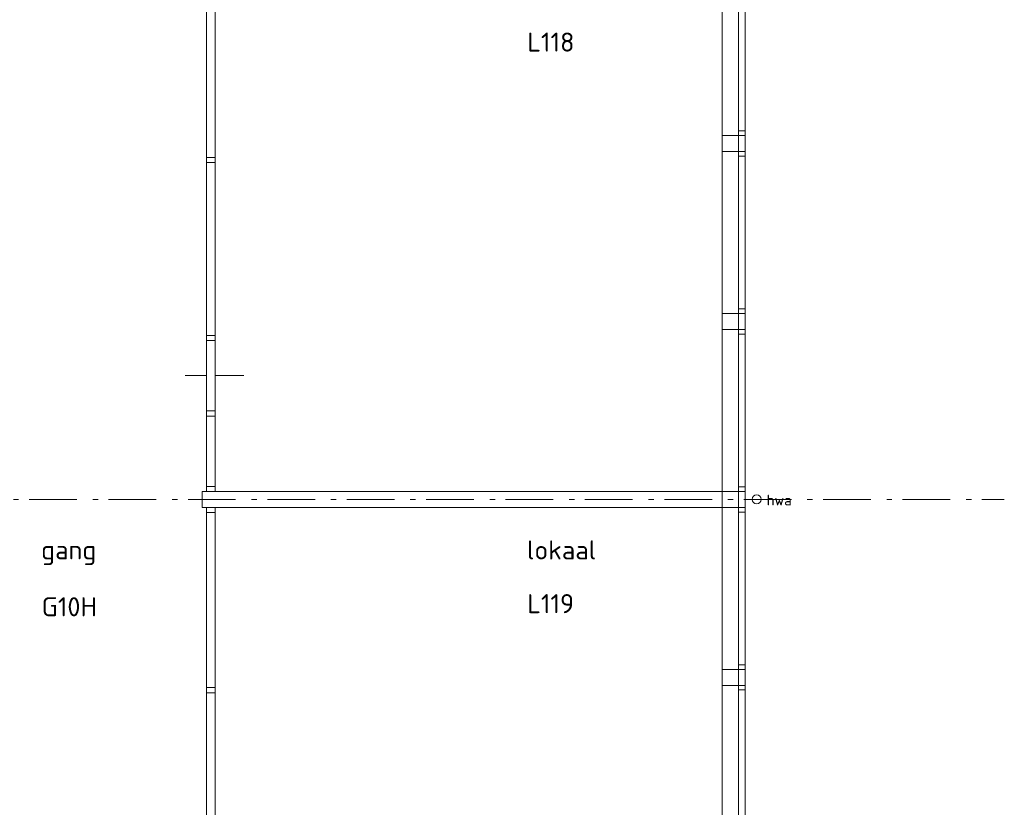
# Model space of a CAD drawing. Header units: millimetres. Extents: x -45438 to 86146, y -38676 to 39696.
# Tile 33 of 37: x 55964 to 68882, y -16939 to -6615. Entities that reach past the tile are written whole.
import ezdxf

# ---------------------------------------------------------------- set-up
doc = ezdxf.new("R2010")
doc.units = ezdxf.units.MM
doc.header["$LTSCALE"] = 100
doc.linetypes.add('STYLE_06', pattern=[1.041641, 0.625, -0.208282, 0.069427, -0.138931])
doc.layers.add('None', color=7, linetype='Continuous', lineweight=5)
doc.layers.add('TXT 25', color=2, linetype='Continuous', lineweight=30)
doc.styles.get("Standard").update_dxf_attribs({"font": 'isocpeur.ttf'})
doc.styles.add('Tekton Plus Regular', font='isocpeur.ttf')

msp = doc.modelspace()

# ---------------------------------------------------------------- linework, layer by layer
at = {"layer": 'None', "color": 8, "linetype": 'Continuous', "lineweight": 5}
msp.add_line((58136, -11280.1), (58906, -11280.1), dxfattribs=at)

# ---------------------------------------------------------------- texts
at = {"layer": 'None', "color": 8, "linetype": 'Continuous', "lineweight": 0, "style": 'Tekton Plus Regular'}
msp.add_text('hwa', height=141, dxfattribs=at).set_placement((65762.7, -12982.6))

# ---------------------------------------------------------------- wipeouts: each hides what was drawn before it
at = {"color": 92, "linetype": 'Continuous', "lineweight": 25}
for points in [[(62652.6, -7144.2), (63401.9, -7144.2), (63401.9, -6665.4), (62652.6, -6665.4)], [(56281.7, -14546.6), (57283.7, -14546.6), (57283.7, -14067.7), (56281.7, -14067.7)], [(62652.6, -14508.9), (63411.2, -14508.9), (63411.2, -14015.4), (62652.6, -14015.4)]]:
    msp.add_wipeout(points, dxfattribs=at).dxf.layer = 'None'
at = {"color": 8, "linetype": 'Continuous', "lineweight": 5}
for points in [[(65182.1, -8131.8), (65392.1, -8131.8), (65392.1, -8341.8), (65182.1, -8341.8)], [(65182.1, -10465.1), (65392.1, -10465.1), (65392.1, -10675.1), (65182.1, -10675.1)], [(65182.1, -12798.4), (65392.1, -12798.4), (65392.1, -13008.4), (65182.1, -13008.4)], [(65676.6, -12862.1), (65692.9, -12905), (65674, -12946.9), (65631.1, -12963.2), (65589.2, -12944.3), (65572.9, -12901.4), (65591.8, -12859.5), (65634.7, -12843.2)], [(65182.1, -15131.7), (65392.1, -15131.7), (65392.1, -15341.7), (65182.1, -15341.7)]]:
    msp.add_wipeout(points, dxfattribs=at).dxf.layer = 'None'
at = {"color": 1, "linetype": 'Continuous', "lineweight": 35}
for points in [[(56277.5, -13812.6), (57235.7, -13812.6), (57235.7, -13279.2), (56277.5, -13279.2)], [(62651.4, -13814), (63910.8, -13814), (63910.8, -13280.6), (62651.4, -13280.6)]]:
    msp.add_wipeout(points, dxfattribs=at).dxf.layer = 'None'

# ---------------------------------------------------------------- next in the draw order: linework, layer by layer
at = {"layer": 'None', "color": 8, "linetype": 'Continuous', "lineweight": 5}
for p, q in [((65182.1, -5763.2), (65182.1, -33686.5)), ((65182.1, -8341.8), (65182.1, -8131.8)), ((65182.1, -10675.1), (65182.1, -10465.1)), ((65182.1, -15341.7), (65182.1, -15131.7))]:
    msp.add_line(p, q, dxfattribs=at)
msp.add_circle((65632.9, -12903.2), 60, dxfattribs=at)

# ---------------------------------------------------------------- next in the draw order: texts
at = {"layer": 'TXT 25'}
for s, p in [('L118', (62623.1, -7033.4)), ('lokaal ', (62618.5, -13690.5)), ('gang', (56244.6, -13689.1)), ('G10H', (56252.2, -14435.7)), ('L119', (62622.2, -14394.7))]:
    msp.add_text(s, height=250, dxfattribs=at).set_placement(p)

# ---------------------------------------------------------------- next in the draw order: wipeouts: each hides what was drawn before it
at = {"color": 8, "linetype": 'Continuous', "lineweight": 5}
msp.add_wipeout([(65392.1, -5760.1), (65482.1, -5760.1), (65482.1, -33686.5), (65392.1, -33686.5)], dxfattribs=at).dxf.layer = 'None'

# ---------------------------------------------------------------- next in the draw order: wipeouts: each hides what was drawn before it
for points in [[(65392.1, -8071.8), (65482.1, -8071.8), (65482.1, -8131.8), (65392.1, -8131.8)], [(65392.1, -8341.8), (65482.1, -8341.8), (65482.1, -8401.8), (65392.1, -8401.8)], [(65392.1, -10405.1), (65482.1, -10405.1), (65482.1, -10465.1), (65392.1, -10465.1)], [(65392.1, -10675.1), (65482.1, -10675.1), (65482.1, -10735.1), (65392.1, -10735.1)], [(65392.1, -12738.4), (65482.1, -12738.4), (65482.1, -12798.4), (65392.1, -12798.4)], [(65182.1, -12798.3), (58358.1, -12798.3), (58358.1, -13008.3), (65182.1, -13008.3)], [(65392.1, -13008.4), (65482.1, -13008.4), (65482.1, -13068.4), (65392.1, -13068.4)], [(65392.1, -15071.7), (65482.1, -15071.7), (65482.1, -15131.7), (65392.1, -15131.7)], [(65392.1, -15341.7), (65482.1, -15341.7), (65482.1, -15401.7), (65392.1, -15401.7)]]:
    msp.add_wipeout(points, dxfattribs=at).dxf.layer = 'None'

# ---------------------------------------------------------------- next in the draw order: linework, layer by layer
at = {"layer": 'None', "color": 8, "linetype": 'Continuous', "lineweight": 5}
for p, q in [((65392.1, -33686.5), (65392.1, -5760.1)), ((65482.1, -5760.1), (65482.1, -33686.5)), ((65182.1, -8131.8), (65392.1, -8131.8)), ((65392.1, -8071.8), (65482.1, -8071.8)), ((65392.1, -8131.8), (65392.1, -8071.8)), ((65482.1, -8131.8), (65392.1, -8131.8)), ((65392.1, -8131.8), (65392.1, -8341.8)), ((65482.1, -8071.8), (65482.1, -8131.8)), ((65392.1, -8341.8), (65182.1, -8341.8)), ((65392.1, -8341.8), (65482.1, -8341.8)), ((65392.1, -8401.8), (65392.1, -8341.8)), ((65482.1, -8341.8), (65482.1, -8401.8)), ((65482.1, -8401.8), (65392.1, -8401.8)), ((65392.1, -10405.1), (65482.1, -10405.1)), ((65392.1, -10465.1), (65392.1, -10405.1)), ((65482.1, -10405.1), (65482.1, -10465.1)), ((65182.1, -10465.1), (65392.1, -10465.1)), ((65482.1, -10465.1), (65392.1, -10465.1)), ((65392.1, -10465.1), (65392.1, -10675.1)), ((65392.1, -10675.1), (65182.1, -10675.1)), ((65392.1, -10675.1), (65482.1, -10675.1)), ((65392.1, -10735.1), (65392.1, -10675.1)), ((65482.1, -10675.1), (65482.1, -10735.1)), ((65482.1, -10735.1), (65392.1, -10735.1)), ((65392.1, -12738.4), (65482.1, -12738.4)), ((65392.1, -12798.4), (65392.1, -12738.4)), ((65482.1, -12738.4), (65482.1, -12798.4)), ((65182.1, -13008.3), (65182.1, -12798.3)), ((65182.1, -12798.4), (65392.1, -12798.4)), ((65182.1, -13008.4), (65182.1, -12798.4)), ((65482.1, -12798.4), (65392.1, -12798.4)), ((65392.1, -12798.4), (65392.1, -13008.4)), ((65392.1, -13008.4), (65182.1, -13008.4)), ((65392.1, -13008.4), (65482.1, -13008.4)), ((65392.1, -13068.4), (65392.1, -13008.4)), ((65482.1, -13008.4), (65482.1, -13068.4)), ((65482.1, -13068.4), (65392.1, -13068.4)), ((65392.1, -15071.7), (65482.1, -15071.7)), ((65392.1, -15131.7), (65392.1, -15071.7)), ((65482.1, -15071.7), (65482.1, -15131.7)), ((65182.1, -15131.7), (65392.1, -15131.7)), ((65482.1, -15131.7), (65392.1, -15131.7)), ((65392.1, -15131.7), (65392.1, -15341.7)), ((65392.1, -15341.7), (65182.1, -15341.7)), ((65392.1, -15341.7), (65482.1, -15341.7)), ((65392.1, -15401.7), (65392.1, -15341.7)), ((65482.1, -15341.7), (65482.1, -15401.7)), ((65482.1, -15401.7), (65392.1, -15401.7))]:
    msp.add_line(p, q, dxfattribs=at)
at = {"layer": 'None', "color": 8, "linetype": 'STYLE_06', "lineweight": 5, "ltscale": 10}
msp.add_line((54005.4, -12903.2), (68881.6, -12903.2), dxfattribs=at)

# ---------------------------------------------------------------- next in the draw order: wipeouts: each hides what was drawn before it
at = {"color": 8, "linetype": 'Continuous', "lineweight": 5}
for points in [[(58415.1, -6089.2), (58529.1, -6089.2), (58529.1, -12798.2), (58415.1, -12798.2)], [(58415.1, -13008.4), (58529.1, -13008.4), (58529.1, -19798.2), (58415.1, -19798.2)]]:
    msp.add_wipeout(points, dxfattribs=at).dxf.layer = 'None'

# ---------------------------------------------------------------- next in the draw order: linework, layer by layer
at = {"layer": 'None', "color": 8, "linetype": 'Continuous', "lineweight": 5}
for points in [[(58415.1, -6089.2), (58529.1, -6089.2), (58529.1, -12798.2), (58415.1, -12798.2)], [(58415.1, -13008.4), (58529.1, -13008.4), (58529.1, -19798.2), (58415.1, -19798.2)]]:
    msp.add_lwpolyline(points, close=True, dxfattribs=at)

# ---------------------------------------------------------------- next in the draw order: wipeouts: each hides what was drawn before it
at = {"color": 8, "linetype": 'Continuous', "lineweight": 5}
for points in [[(58415.1, -8422.5), (58529.1, -8422.5), (58529.1, -8488.7), (58415.1, -8488.7)], [(58415.1, -10755.8), (58529.1, -10755.8), (58529.1, -10822), (58415.1, -10822)], [(58415.1, -11743.9), (58529.1, -11743.9), (58529.1, -11810.1), (58415.1, -11810.1)], [(58415.1, -12732), (58529.1, -12732), (58529.1, -12798.2), (58415.1, -12798.2)], [(58415.1, -13008.4), (58529.1, -13008.4), (58529.1, -13075.4), (58415.1, -13075.4)], [(58415.1, -15369.8), (58529.1, -15369.8), (58529.1, -15436.8), (58415.1, -15436.8)]]:
    msp.add_wipeout(points, dxfattribs=at).dxf.layer = 'None'

# ---------------------------------------------------------------- next in the draw order: linework, layer by layer
at = {"layer": 'None', "color": 8, "linetype": 'Continuous', "lineweight": 5}
for p, q in [((65182.1, -12798.3), (58358.1, -12798.3)), ((58358.1, -12798.3), (58358.1, -13008.3)), ((58358.1, -13008.3), (65182.1, -13008.3))]:
    msp.add_line(p, q, dxfattribs=at)
for points in [[(58415.1, -8422.5), (58529.1, -8422.5), (58529.1, -8488.7), (58415.1, -8488.7)], [(58415.1, -10755.8), (58529.1, -10755.8), (58529.1, -10822), (58415.1, -10822)], [(58415.1, -11743.9), (58529.1, -11743.9), (58529.1, -11810.1), (58415.1, -11810.1)], [(58415.1, -12732), (58529.1, -12732), (58529.1, -12798.2), (58415.1, -12798.2)], [(58415.1, -13008.4), (58529.1, -13008.4), (58529.1, -13075.4), (58415.1, -13075.4)], [(58415.1, -15369.8), (58529.1, -15369.8), (58529.1, -15436.8), (58415.1, -15436.8)]]:
    msp.add_lwpolyline(points, close=True, dxfattribs=at)

doc.saveas('drawing.dxf')
